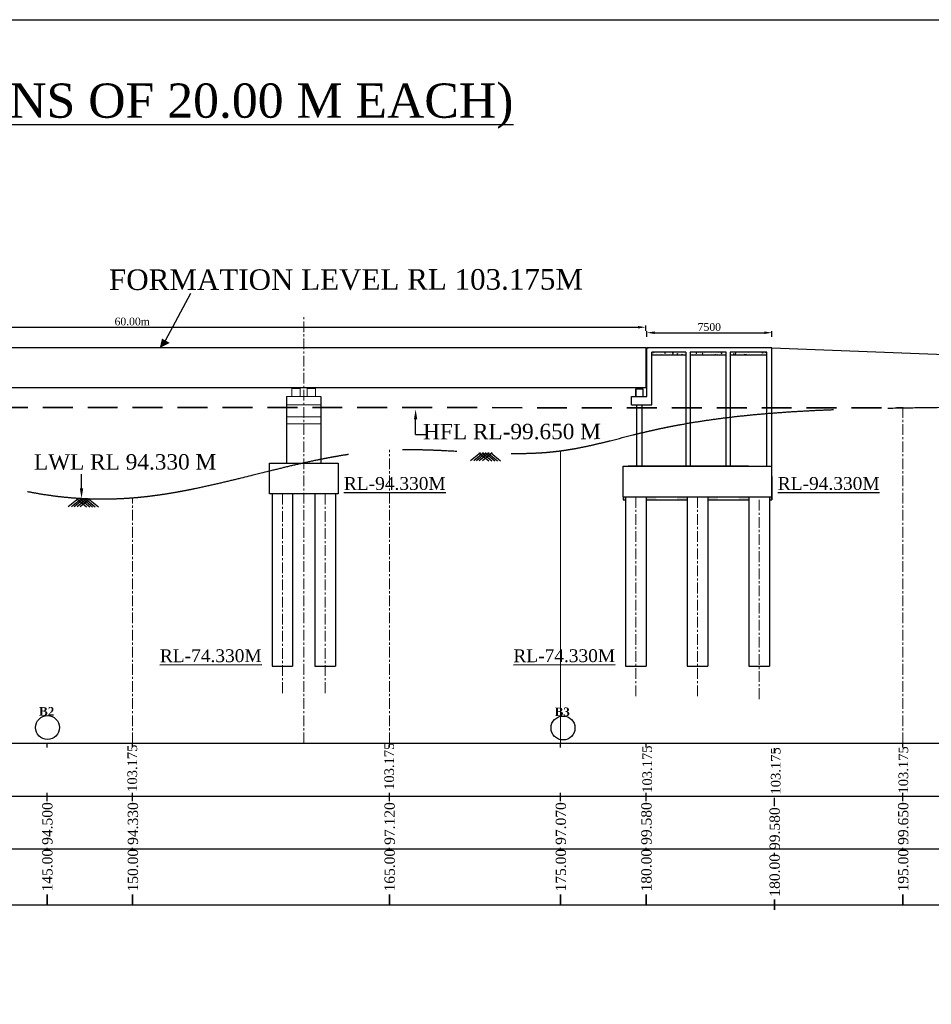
# Model space of a CAD drawing. Header units: millimetres. Extents: x -44718850 to -16463261, y -12601021 to -6173596.
# Tile 8 of 9: x -16611462 to -16558203, y -6316905 to -6259417. Entities that reach past the tile are written whole.
import ezdxf

# ---------------------------------------------------------------- set-up
doc = ezdxf.new("R2010")
doc.units = ezdxf.units.MM
doc.header["$LTSCALE"] = 1000
doc.header["$MEASUREMENT"] = 0
doc.header["$PDMODE"] = 2
doc.header["$PDSIZE"] = -2
for name, pattern in [('CENTER', [2, 1.25, -0.25, 0.25, -0.25]), ('CENTER2', [28.575, 19.05, -3.175, 3.175, -3.175]), ('DASED', [0.375, 0.25, -0.125])]:
    doc.linetypes.add(name, pattern=pattern)
doc.layers.add('GROUND_LVL', color=114, linetype='Continuous')
doc.layers.add('TEXT', color=6, linetype='Continuous', lineweight=18)
doc.styles.add('ARIAL', font='arial.ttf')
doc.styles.get("Standard").update_dxf_attribs({"font": 'times.ttf', "height": 450})
doc.dimstyles.new('kk1', dxfattribs={"dimtxt": 900, "dimasz": 450, "dimexe": 100, "dimexo": 100, "dimgap": 100, "dimtad": 1, "dimtih": 1, "dimtoh": 1, "dimdec": 0, "dimzin": 0, "dimdsep": 46, "dimtxsty": 'Standard', "dimcen": 1, "dimclrt": 256, "dimadec": 0, "dimazin": 0, "dimtfac": 1, "dimtdec": 0, "dimtofl": 0, "dimtmove": 0, "dimatfit": 3, "dimfxl": 100, "dimtolj": 1, "dimtzin": 0, "dimarcsym": 0})

# ---------------------------------------------------------------- blocks, each defined once
blk = doc.blocks.new('A$C5CE42B1A')
at = {"layer": 'GROUND_LVL'}
for p, q in [((1883, 1552), (0, 0)), ((2512, 1552), (629, 0)), ((3006, 1552), (1124, 0)), ((1618, 1552), (3501, 0)), ((3563, 1552), (1680, 0)), ((2224, 1552), (4106, 0)), ((4168, 1552), (2286, 0)), ((2780, 1552), (4663, 0)), ((3275, 1552), (5157, 0)), ((3904, 1552), (5787, 0))]:
    blk.add_line(p, q, dxfattribs=at)
blk = doc.blocks.new('*D91')
at = {"color": 0, "lineweight": -2, "ltscale": 2, "transparency": 16777216}
for p, q in [((-16574825, -6277928), (-16574825, -6277593)), ((-16574375, -6277693), (-16567964, -6277693)), ((-16567514, -6277928), (-16567514, -6277593))]:
    blk.add_line(p, q, dxfattribs=at)
at = {"color": 0, "ltscale": 2, "transparency": 16777216}
for points in [[(-16574375, -6277618), (-16574375, -6277768), (-16574825, -6277693)], [(-16567964, -6277618), (-16567964, -6277768), (-16567514, -6277693)]]:
    blk.add_solid(points, dxfattribs=at)
at = {"layer": 'Defpoints', "color": 0, "ltscale": 2, "transparency": 16777216}
for p in [(-16567514, -6277693), (-16574825, -6278028), (-16567514, -6278028)]:
    blk.add_point(p, dxfattribs=at)
at = {"lineweight": 25, "ltscale": 2, "transparency": 16777216, "insert": (-16571170, -6277363), "char_height": 450, "attachment_point": 5}
blk.add_mtext('\\A1;7500', dxfattribs=at)
blk = doc.blocks.new('*D111')
at = {"color": 0, "lineweight": -2, "ltscale": 2, "transparency": 16777216}
for p, q in [((-16634890, -6277847), (-16634890, -6277272)), ((-16634440, -6277372), (-16575340, -6277372)), ((-16574890, -6277575), (-16574890, -6277272))]:
    blk.add_line(p, q, dxfattribs=at)
at = {"color": 0, "ltscale": 2, "transparency": 16777216}
for points in [[(-16634440, -6277297), (-16634440, -6277447), (-16634890, -6277372)], [(-16575340, -6277297), (-16575340, -6277447), (-16574890, -6277372)]]:
    blk.add_solid(points, dxfattribs=at)
at = {"layer": 'Defpoints', "color": 0, "ltscale": 2, "transparency": 16777216}
for p in [(-16574890, -6277372), (-16574890, -6277675), (-16634890, -6277947)]:
    blk.add_point(p, dxfattribs=at)
at = {"ltscale": 2, "transparency": 16777216, "insert": (-16604890, -6277042), "char_height": 450, "attachment_point": 5}
blk.add_mtext('\\A1;60.00m', dxfattribs=at)

msp = doc.modelspace()

# ---------------------------------------------------------------- hatches: boundary and pattern name
at = {"linetype": 'ByBlock', "lineweight": 25, "ltscale": 2}
h = msp.add_hatch(dxfattribs=at)
h.set_pattern_fill('AR-CONC', scale=10, style=0)
h.set_pattern_definition([(130, (-37068282.373, -1199818.71), (-71.72601826, -6.2752135), [7.5, -82.5]), (185, (-37068282.37, -1199818.71), (13.87513336, 75.21921337), [6, -66]), (79.5486, (-37068288.35, -1199819.23), (-57.85093817, 68.9439542), [6.374019, -70.1142112]), (133.8158, (-37068282.37, -1199798.71), (-106.72410486, -16.55190143), [11.25, -123.75]), (83.3644, (-37068291.27, -1199800.09), (-93.46627055, 97.4117871), [9.5610288, -105.1713]), (188.8158, (-37068282.37, -1199798.71), (-93.4661945, 97.4118601), [9, -99]), (159, (-37068292.373, -1199803.71), (-59.69070521, -40.26188907), [7.5, -82.5]), (214, (-37068292.37, -1199803.71), (-24.3315332, 72.5150045), [6, -66]), (108.5486, (-37068297.35, -1199807.064), (-84.02226286, 32.25304967), [6.374019, -70.1142112]), (142.5, (-37068282.373, -1199818.71), (-1.215985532, 33.289385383), [0, -65.2, 0, -67, 0, -66.25]), (172.5, (-37068282.373, -1199818.71), (-26.306953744, 39.44117119), [0, -38.2, 0, -63.7, 0, -25.25]), (212.5, (-37068260.073, -1199818.71), (-53.382243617, -2.255487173), [0, -25, 0, -78, 0, -103.5]), (222.5, (-37068250.073, -1199818.71), (-58.31861693, 10.01049823), [0, -32.5, 0, -51.8, 0, -73.5])])
h.paths.add_polyline_path([(-16575114.2, -6280910), (-16575414.2, -6280910), (-16575414.2, -6280960), (-16575114.2, -6280960)], flags=17)
h.paths.add_polyline_path([(-16575114.2, -6280910), (-16575414.2, -6280910), (-16575414.2, -6280960), (-16575114.2, -6280960)])
msp.add_hatch(color=7, dxfattribs=at).paths.add_polyline_path([(-16575114.2, -6280910), (-16575414.2, -6280910), (-16575414.2, -6280960), (-16575114.2, -6280960)])
h = msp.add_hatch(dxfattribs=at)
h.set_pattern_fill('AR-CONC', scale=200, style=0)
h.set_pattern_definition([(130, (-37068282.4, -1176074.5), (-1434.520365, -125.50427), [150, -1650]), (185, (-37068282.4, -1176074.5), (277.50267, 1504.38427), [120, -1320]), (79.5486, (-37068401.9, -1176085), (-1157.01876, 1378.87908), [127.48038, -1402.28422]), (133.8158, (-37068282.4, -1175674.5), (-2134.4821, -331.03803), [225, -2475]), (83.3644, (-37068460.2, -1175702), (-1869.32541, 1948.23574), [191.22058, -2103.426]), (188.8158, (-37068282.4, -1175674.5), (-1869.3239, 1948.2372), [180, -1980]), (159, (-37068482.4, -1175774.5), (-1193.814104, -805.23778), [150, -1650]), (214, (-37068482.4, -1175774.5), (-486.63066, 1450.30009), [120, -1320]), (108.5486, (-37068581.9, -1175841.6), (-1680.44526, 645.06099), [127.48038, -1402.28422]), (142.5, (-37068282.37, -1176074.47), (-24.319711, 665.787708), [0, -1304, 0, -1340, 0, -1325]), (172.5, (-37068282.4, -1176074.5), (-526.139075, 788.823424), [0, -764, 0, -1274, 0, -505]), (212.5, (-37067836.37, -1176074.47), (-1067.644872, -45.109743), [0, -500, 0, -1560, 0, -2070]), (222.5, (-37067636.4, -1176074.5), (-1166.37234, 200.209965), [0, -650, 0, -1036, 0, -1470])])
h.paths.add_polyline_path([(-16572464.2, -6287455), (-16572464.2, -6287283.6), (-16573064.2, -6287283.6), (-16573064.2, -6287455)])
h.paths.add_polyline_path([(-16574864.2, -6287283.6), (-16574864.2, -6287455), (-16574264.2, -6287455), (-16574264.2, -6287283.6)])
h.paths.add_polyline_path([(-16576214.2, -6287455), (-16576064.2, -6287455), (-16576064.2, -6287283.6), (-16576214.2, -6287283.6)])
h = msp.add_hatch(dxfattribs=at)
h.set_pattern_fill('AR-CONC', scale=50, style=0)
h.set_pattern_definition([(130, (-37068282.37, -1176074.47), (-358.6300913, -31.3760675), [37.5, -412.5]), (185, (-37068282.37, -1176074.47), (69.375667, 376.096067), [30, -330]), (79.5486, (-37068312.26, -1176077.1), (-289.254691, 344.719771), [31.870095, -350.571056]), (133.8158, (-37068282.37, -1175974.47), (-533.620524, -82.759507), [56.25, -618.75]), (83.3644, (-37068326.84, -1175981.37), (-467.331353, 487.058935), [47.805144, -525.8565]), (188.8158, (-37068282.4, -1175974.5), (-467.330973, 487.0593), [45, -495]), (159, (-37068332.37, -1175999.47), (-298.453526, -201.3094453), [37.5, -412.5]), (214, (-37068332.37, -1175999.47), (-121.657666, 362.5750225), [30, -330]), (108.5486, (-37068357.24, -1176016.25), (-420.1113143, 161.2652484), [31.870095, -350.571056]), (142.5, (-37068282.37, -1176074.47), (-6.07992766, 166.4469269), [0, -326, 0, -335, 0, -331.25]), (172.5, (-37068282.37, -1176074.47), (-131.5347687, 197.205856), [0, -191, 0, -318.5, 0, -126.25]), (212.5, (-37068170.87, -1176074.47), (-266.9112181, -11.2774359), [0, -125, 0, -390, 0, -517.5]), (222.5, (-37068120.87, -1176074.47), (-291.5930847, 50.0524912), [0, -162.5, 0, -259, 0, -367.5])])
h.paths.add_polyline_path([(-16574264.2, -6287283.6), (-16574864.2, -6287283.6), (-16574864.2, -6287455), (-16574264.2, -6287455)])
h.paths.add_polyline_path([(-16570664.2, -6287283.6), (-16571264.2, -6287283.6), (-16571264.2, -6287455), (-16570664.2, -6287455)])
h.paths.add_polyline_path([(-16568864.2, -6287283.6), (-16569464.2, -6287283.6), (-16569464.2, -6287455), (-16568864.2, -6287455)])
h.paths.add_polyline_path([(-16567514.2, -6287283.6), (-16567664.2, -6287283.6), (-16567664.2, -6287455), (-16567514.2, -6287455)])
h.paths.add_polyline_path([(-16576064.2, -6287283.6), (-16576214.2, -6287283.6), (-16576214.2, -6287455), (-16576064.2, -6287455)])
h.paths.add_polyline_path([(-16572464.2, -6287283.6), (-16573064.2, -6287283.6), (-16573064.2, -6287455), (-16572464.2, -6287455)])
at = {"layer": 'TEXT'}
h = msp.add_hatch(color=7, dxfattribs=at)
h.paths.add_polyline_path([(-16595502.3, -6280910.5), (-16595502.3, -6280950.5), (-16595147.2, -6280950.5), (-16595147.2, -6280910.5)])
h.paths.add_polyline_path([(-16594605.1, -6280910.5), (-16594605.1, -6280950.5), (-16594250.1, -6280950.5), (-16594250.1, -6280910.5)])

# ---------------------------------------------------------------- linework, layer by layer
at = {"color": 7, "ltscale": 2}
for p, q in [((-16602950.7, -6278145.6), (-16601472.4, -6275384)), ((-16574864.4, -6280910), (-16574864.4, -6278585)), ((-16574826.2, -6280060.2), (-16574826.2, -6278585.2)), ((-16574826.2, -6281410), (-16574826.2, -6278585.2)), ((-16574825.2, -6278585.2), (-16574750.4, -6278585.2)), ((-16574825.2, -6278585.2), (-16574750.4, -6278585.2)), ((-16574526.2, -6281910), (-16574526.2, -6278835.2)), ((-16567514.2, -6278585.2), (-16529354.1, -6280043.7)), ((-16574864.4, -6280910), (-16634864.4, -6280910)), ((-16588331.8, -6283628.6), (-16588331.8, -6282756.1)), ((-16607849.9, -6286773.8), (-16607849.9, -6285950.7)), ((-16596714.6, -6287103.2), (-16596714.6, -6297160)), ((-16595514.6, -6287103.2), (-16595514.6, -6297160)), ((-16594214.4, -6287103.2), (-16594214.4, -6297160)), ((-16593014.4, -6287103.2), (-16593014.4, -6297160)), ((-16589864.4, -6296016.3), (-16589864.4, -6296016.3)), ((-16596714.6, -6297160), (-16595514.6, -6297160)), ((-16594214.4, -6297160), (-16593014.4, -6297160))]:
    msp.add_line(p, q, dxfattribs=at)
at = {"color": 7, "lineweight": 30, "ltscale": 2}
msp.add_line((-16574864.4, -6278585), (-16634827, -6278585), dxfattribs=at)
at = {"color": 7, "lineweight": 25, "ltscale": 2}
for p, q in [((-16567514.2, -6278585.2), (-16574826.2, -6278585.2)), ((-16567514.2, -6287455), (-16567514.2, -6278585.2)), ((-16588331.8, -6283628.6), (-16587690.6, -6283628.6)), ((-16576214.2, -6285483.6), (-16567514.2, -6285483.6)), ((-16568886.2, -6285483.6), (-16575920.9, -6285483.6)), ((-16575916, -6285483.6), (-16568886.2, -6285483.6)), ((-16575916, -6285483.6), (-16568886.2, -6285483.6)), ((-16567514.2, -6286083.6), (-16567514.2, -6287283.6)), ((-16576214.2, -6287283.6), (-16567514.2, -6287283.6)), ((-16576064.2, -6287283.6), (-16576064.2, -6297160)), ((-16574864.2, -6287283.6), (-16574864.2, -6297160)), ((-16572464.2, -6287283.6), (-16572464.2, -6297160)), ((-16571264.2, -6287283.6), (-16571264.2, -6297160)), ((-16568864.2, -6287283.6), (-16568864.2, -6297160)), ((-16567664.2, -6287283.6), (-16567664.2, -6293553.2)), ((-16576064.2, -6297160), (-16574864.2, -6297160)), ((-16572464.2, -6297160), (-16571264.2, -6297160)), ((-16568864.2, -6297160), (-16567664.2, -6297160))]:
    msp.add_line(p, q, dxfattribs=at)
at = {"color": 7}
for p, q in [((-16574825.2, -6278585.2), (-16574750.4, -6278585.2)), ((-16575064.2, -6280970), (-16575064.2, -6281410)), ((-16575064.2, -6280970), (-16575064.2, -6281410)), ((-16609864.4, -6301913.7), (-16609864.4, -6301660)), ((-16609864.4, -6301913.7), (-16609864.4, -6301660)), ((-16604864.4, -6301913.7), (-16604864.4, -6301660)), ((-16604864.4, -6301913.7), (-16604864.4, -6301660)), ((-16589864.4, -6301913.7), (-16589864.4, -6301660)), ((-16589864.4, -6301913.7), (-16589864.4, -6301660)), ((-16579864.4, -6301913.7), (-16579864.4, -6301660)), ((-16579864.4, -6301913.7), (-16579864.4, -6301660)), ((-16574864.4, -6301913.7), (-16574864.4, -6301660)), ((-16574864.4, -6301913.7), (-16574864.4, -6301660)), ((-16559864.4, -6301913.7), (-16559864.4, -6301660)), ((-16559864.4, -6301913.7), (-16559864.4, -6301660)), ((-16567370.4, -6302212), (-16567370.4, -6301958.4)), ((-16567370.4, -6302212), (-16567370.4, -6301958.4)), ((-16609864.4, -6305038.6), (-16609864.4, -6304555.8)), ((-16609864.4, -6305038.6), (-16609864.4, -6304555.8)), ((-16609864.4, -6305038.6), (-16609864.4, -6304555.8)), ((-16609864.4, -6305038.6), (-16609864.4, -6304555.8)), ((-16604864.4, -6305038.6), (-16604864.4, -6304555.8)), ((-16604864.4, -6305038.6), (-16604864.4, -6304555.8)), ((-16604864.4, -6305038.6), (-16604864.4, -6304555.8)), ((-16604864.4, -6305038.6), (-16604864.4, -6304555.8)), ((-16589864.4, -6305038.6), (-16589864.4, -6304555.8)), ((-16589864.4, -6305038.6), (-16589864.4, -6304555.8)), ((-16589864.4, -6305038.6), (-16589864.4, -6304555.8)), ((-16589864.4, -6305038.6), (-16589864.4, -6304555.8)), ((-16579864.4, -6305038.6), (-16579864.4, -6304555.8)), ((-16579864.4, -6305038.6), (-16579864.4, -6304555.8)), ((-16579864.4, -6305038.6), (-16579864.4, -6304555.8)), ((-16579864.4, -6305038.6), (-16579864.4, -6304555.8)), ((-16574864.4, -6305038.6), (-16574864.4, -6304555.8)), ((-16574864.4, -6305038.6), (-16574864.4, -6304555.8)), ((-16574864.4, -6305038.6), (-16574864.4, -6304555.8)), ((-16574864.4, -6305038.6), (-16574864.4, -6304555.8)), ((-16559864.4, -6305038.6), (-16559864.4, -6304555.8)), ((-16559864.4, -6305038.6), (-16559864.4, -6304555.8)), ((-16559864.4, -6305038.6), (-16559864.4, -6304555.8)), ((-16559864.4, -6305038.6), (-16559864.4, -6304555.8)), ((-16609864.4, -6305038.6), (-16609864.4, -6304804.5)), ((-16609864.4, -6305038.6), (-16609864.4, -6304804.5)), ((-16604864.4, -6305038.6), (-16604864.4, -6304804.5)), ((-16604864.4, -6305038.6), (-16604864.4, -6304804.5)), ((-16589864.4, -6305038.6), (-16589864.4, -6304804.5)), ((-16589864.4, -6305038.6), (-16589864.4, -6304804.5)), ((-16579864.4, -6305038.6), (-16579864.4, -6304804.5)), ((-16579864.4, -6305038.6), (-16579864.4, -6304804.5)), ((-16574864.4, -6305038.6), (-16574864.4, -6304804.5)), ((-16574864.4, -6305038.6), (-16574864.4, -6304804.5)), ((-16567370.4, -6305337), (-16567370.4, -6304854.1)), ((-16567370.4, -6305337), (-16567370.4, -6304854.1)), ((-16567370.4, -6305337), (-16567370.4, -6304854.1)), ((-16567370.4, -6305337), (-16567370.4, -6304854.1)), ((-16567370.4, -6305337), (-16567370.4, -6305102.8)), ((-16567370.4, -6305337), (-16567370.4, -6305102.8)), ((-16559864.4, -6305038.6), (-16559864.4, -6304804.5)), ((-16559864.4, -6305038.6), (-16559864.4, -6304804.5)), ((-16609864.4, -6307948.9), (-16609864.4, -6307770.5)), ((-16609864.4, -6307948.9), (-16609864.4, -6307770.5)), ((-16604864.4, -6307948.9), (-16604864.4, -6307770.5)), ((-16604864.4, -6307948.9), (-16604864.4, -6307770.5)), ((-16589864.4, -6307948.9), (-16589864.4, -6307770.5)), ((-16589864.4, -6307948.9), (-16589864.4, -6307770.5)), ((-16579864.4, -6307948.9), (-16579864.4, -6307770.5)), ((-16579864.4, -6307948.9), (-16579864.4, -6307770.5)), ((-16574864.4, -6307948.9), (-16574864.4, -6307770.5)), ((-16574864.4, -6307948.9), (-16574864.4, -6307770.5)), ((-16567370.4, -6308247.2), (-16567370.4, -6308068.8)), ((-16567370.4, -6308247.2), (-16567370.4, -6308068.8)), ((-16559864.4, -6307948.9), (-16559864.4, -6307770.5)), ((-16559864.4, -6307948.9), (-16559864.4, -6307770.5)), ((-16609864.4, -6311093.3), (-16609864.4, -6310494)), ((-16609864.4, -6310494), (-16609864.4, -6311093.3)), ((-16609864.4, -6310494), (-16609864.4, -6311093.3)), ((-16609864.4, -6311093.3), (-16609864.4, -6310494)), ((-16609864.4, -6310494), (-16609864.4, -6311093.3)), ((-16609864.4, -6310494), (-16609864.4, -6311093.3)), ((-16604864.4, -6311093.3), (-16604864.4, -6310494)), ((-16604864.4, -6310494), (-16604864.4, -6311093.3)), ((-16604864.4, -6310494), (-16604864.4, -6311093.3)), ((-16604864.4, -6311093.3), (-16604864.4, -6310494)), ((-16604864.4, -6310494), (-16604864.4, -6311093.3)), ((-16604864.4, -6310494), (-16604864.4, -6311093.3)), ((-16589864.4, -6311093.3), (-16589864.4, -6310494)), ((-16589864.4, -6310494), (-16589864.4, -6311093.3)), ((-16589864.4, -6310494), (-16589864.4, -6311093.3)), ((-16589864.4, -6311093.3), (-16589864.4, -6310494)), ((-16589864.4, -6310494), (-16589864.4, -6311093.3)), ((-16589864.4, -6310494), (-16589864.4, -6311093.3)), ((-16579864.4, -6311093.3), (-16579864.4, -6310494)), ((-16579864.4, -6310494), (-16579864.4, -6311093.3)), ((-16579864.4, -6310494), (-16579864.4, -6311093.3)), ((-16579864.4, -6311093.3), (-16579864.4, -6310494)), ((-16579864.4, -6310494), (-16579864.4, -6311093.3)), ((-16579864.4, -6310494), (-16579864.4, -6311093.3)), ((-16574864.4, -6311093.3), (-16574864.4, -6310494)), ((-16574864.4, -6310494), (-16574864.4, -6311093.3)), ((-16574864.4, -6310494), (-16574864.4, -6311093.3)), ((-16574864.4, -6311093.3), (-16574864.4, -6310494)), ((-16574864.4, -6310494), (-16574864.4, -6311093.3)), ((-16574864.4, -6310494), (-16574864.4, -6311093.3)), ((-16559864.4, -6311093.3), (-16559864.4, -6310494)), ((-16559864.4, -6310494), (-16559864.4, -6311093.3)), ((-16559864.4, -6310494), (-16559864.4, -6311093.3)), ((-16559864.4, -6311093.3), (-16559864.4, -6310494)), ((-16559864.4, -6310494), (-16559864.4, -6311093.3)), ((-16559864.4, -6310494), (-16559864.4, -6311093.3)), ((-16567370.4, -6311391.6), (-16567370.4, -6310792.4)), ((-16567370.4, -6310792.4), (-16567370.4, -6311391.6)), ((-16567370.4, -6310792.4), (-16567370.4, -6311391.6)), ((-16567370.4, -6311391.6), (-16567370.4, -6310792.4)), ((-16567370.4, -6310792.4), (-16567370.4, -6311391.6)), ((-16567370.4, -6310792.4), (-16567370.4, -6311391.6))]:
    msp.add_line(p, q, dxfattribs=at)
at = {"color": 7, "linetype": 'ByBlock', "lineweight": 25, "ltscale": 2}
for p, q in [((-16572536.5, -6278835.2), (-16574526.2, -6278835.2)), ((-16574464.2, -6278839.3), (-16574453.7, -6278835.2)), ((-16574464.2, -6278842.4), (-16574461.8, -6278835.2)), ((-16574464.2, -6278863.9), (-16574462.6, -6278865)), ((-16574428, -6278875.1), (-16574428, -6278875.1)), ((-16574404.4, -6278876.5), (-16574404.4, -6278876.5)), ((-16574238.6, -6278850.1), (-16574238.6, -6278850.1)), ((-16574004.8, -6278894.7), (-16574004.8, -6278894.7)), ((-16573768.9, -6278888.2), (-16573733.9, -6278874.8)), ((-16573768.9, -6278888.2), (-16573744, -6278905)), ((-16573747.8, -6278889), (-16573737.7, -6278858.8)), ((-16573745.1, -6278857.2), (-16573745.1, -6278857.2)), ((-16573701.4, -6278886.2), (-16573701.4, -6278886.2)), ((-16573409.9, -6278836.2), (-16573409.9, -6278836.2)), ((-16573332.1, -6278909.7), (-16573293.2, -6278869.1)), ((-16573291.4, -6278902.7), (-16573296.9, -6278855.2)), ((-16573109.5, -6278881.4), (-16573109.5, -6278881.4)), ((-16572793.7, -6278839.8), (-16572793.7, -6278839.8)), ((-16572725.5, -6278883.7), (-16572725.5, -6278883.7)), ((-16572536.5, -6278835.2), (-16572536.5, -6285483.6)), ((-16572298.7, -6278859.7), (-16572278.2, -6278835.2)), ((-16572298.7, -6278859.7), (-16572268.8, -6278862.3)), ((-16570195.6, -6278835.2), (-16572286.5, -6278835.2)), ((-16572286.5, -6278835.2), (-16572286.5, -6285483.6)), ((-16572272.6, -6278846.2), (-16572274.6, -6278835.2)), ((-16572087.9, -6278849.6), (-16572087.9, -6278849.6)), ((-16571940.1, -6278891), (-16571916, -6278862.3)), ((-16571940.1, -6278891.1), (-16571910.2, -6278893.7)), ((-16571914, -6278877.5), (-16571919.8, -6278846.2)), ((-16571821, -6278860.9), (-16571821, -6278860.9)), ((-16571664.7, -6278871), (-16571664.7, -6278871)), ((-16571581.4, -6278922.4), (-16571557.3, -6278893.7)), ((-16571555.4, -6278908.9), (-16571561.1, -6278877.6)), ((-16571554.1, -6278872.2), (-16571554.1, -6278872.2)), ((-16571539.5, -6278854.6), (-16571539.5, -6278854.6)), ((-16571450.4, -6278876), (-16571450.4, -6278876)), ((-16570195.6, -6278835.2), (-16571064.2, -6278835.2)), ((-16571020.2, -6278894.7), (-16571020.2, -6278894.7)), ((-16570615.2, -6278859), (-16570615.2, -6278859)), ((-16570474.5, -6278887.2), (-16570439.5, -6278873.7)), ((-16570474.5, -6278887.2), (-16570449.7, -6278903.9)), ((-16570453.4, -6278887.9), (-16570443.3, -6278857.7)), ((-16570410.4, -6278885.8), (-16570410.4, -6278885.8)), ((-16570221, -6278860.9), (-16570221, -6278860.9)), ((-16570198.5, -6278835.2), (-16570198.5, -6285483.6)), ((-16570196.7, -6278836.4), (-16570195.6, -6278835.2)), ((-16569948.5, -6278835.2), (-16569948.5, -6285483.6)), ((-16567814.2, -6278835.2), (-16569948.5, -6278835.2)), ((-16569912.2, -6278868.7), (-16569912.2, -6278868.7)), ((-16569663.1, -6278919.2), (-16569624.1, -6278878.6)), ((-16569622.3, -6278912.2), (-16569627.9, -6278864.7)), ((-16569155.7, -6278894.8), (-16569155.7, -6278894.8)), ((-16569091.9, -6278892.1), (-16569091.9, -6278892.1)), ((-16568898.9, -6278859.6), (-16568898.9, -6278859.6)), ((-16568846.5, -6278893.5), (-16568846.5, -6278893.5)), ((-16568776.2, -6278850.5), (-16568776.2, -6278850.5)), ((-16568554.9, -6278843.4), (-16568554.9, -6278843.4)), ((-16568064.5, -6278860.1), (-16568043.7, -6278835.2)), ((-16568064.5, -6278860.1), (-16568034.6, -6278862.7)), ((-16568038.4, -6278846.6), (-16568040.5, -6278835.2)), ((-16567898.7, -6278846), (-16567870.6, -6278835.2)), ((-16567898.7, -6278846), (-16567873.8, -6278862.8)), ((-16567883.5, -6278889.3), (-16567883.5, -6278889.3)), ((-16567877.6, -6278846.8), (-16567873.8, -6278835.2)), ((-16567814.2, -6285483.6), (-16567814.2, -6278835.2)), ((-16567514.2, -6286483.6), (-16567514.2, -6278585.2)), ((-16574526.2, -6278985.2), (-16572536.5, -6278985.2)), ((-16574257.4, -6278926.7), (-16574257.4, -6278926.7)), ((-16573993, -6278936.3), (-16573993, -6278936.3)), ((-16573739.8, -6278964.4), (-16573739.8, -6278964.4)), ((-16573424.1, -6278922.8), (-16573424.1, -6278922.8)), ((-16573332.1, -6278909.7), (-16573287.7, -6278916.6)), ((-16573298.9, -6278906.3), (-16573298.9, -6278906.3)), ((-16573241.9, -6278956.4), (-16573241.9, -6278956.4)), ((-16573050.3, -6278928.3), (-16573015.3, -6278914.9)), ((-16573050.3, -6278928.3), (-16573025.5, -6278945.1)), ((-16573029.2, -6278929), (-16573019.1, -6278898.8)), ((-16572982.2, -6278918.9), (-16572982.2, -6278918.9)), ((-16572927.3, -6278961.1), (-16572927.3, -6278961.1)), ((-16572791.6, -6278985.2), (-16572759.6, -6278951.9)), ((-16572757.8, -6278985.2), (-16572763.3, -6278938)), ((-16572635.7, -6278911), (-16572635.7, -6278911)), ((-16572295, -6278954), (-16572295, -6278954)), ((-16572286.5, -6278985.2), (-16570863.6, -6278985.2)), ((-16572219.4, -6278980.7), (-16572219.4, -6278980.7)), ((-16572169.8, -6278937.5), (-16572169.8, -6278937.5)), ((-16571980.4, -6278912.6), (-16571980.4, -6278912.6)), ((-16571962.6, -6278945.5), (-16571962.6, -6278945.5)), ((-16571710.1, -6278913.5), (-16571710.1, -6278913.5)), ((-16571584.1, -6278985.2), (-16571582, -6278978.9)), ((-16571581.5, -6278922.4), (-16571551.6, -6278925)), ((-16571064.2, -6278985.2), (-16570198.5, -6278985.2)), ((-16571040.7, -6278968.8), (-16571040.7, -6278968.8)), ((-16570947.2, -6278975.2), (-16570947.2, -6278975.2)), ((-16570906.8, -6278909.1), (-16570906.8, -6278909.1)), ((-16570864.2, -6278985.2), (-16570840.1, -6278956.4)), ((-16570864.2, -6278985.2), (-16570863.6, -6278985.2)), ((-16570851.3, -6278943.9), (-16570851.3, -6278943.9)), ((-16570838.1, -6278971.7), (-16570843.9, -6278940.3)), ((-16570753.3, -6278906), (-16570753.3, -6278906)), ((-16570687.5, -6278937.7), (-16570687.5, -6278937.7)), ((-16570535.6, -6278902.3), (-16570535.6, -6278902.3)), ((-16570495.4, -6278968.8), (-16570495.4, -6278968.8)), ((-16570486.4, -6278917.3), (-16570486.4, -6278917.3)), ((-16570482.8, -6278985.2), (-16570485.3, -6278971.7)), ((-16570430.8, -6278902.5), (-16570430.8, -6278902.5)), ((-16570219.5, -6278928.5), (-16570219.5, -6278928.5)), ((-16570203.8, -6278918.7), (-16570203.8, -6278918.7)), ((-16569952.6, -6278939.8), (-16569952.6, -6278939.8)), ((-16569948.5, -6278985.2), (-16567814.2, -6278985.2)), ((-16569756, -6278927.2), (-16569720.9, -6278913.8)), ((-16569756, -6278927.2), (-16569731.1, -6278944)), ((-16569734.9, -6278927.9), (-16569724.7, -6278897.7)), ((-16569722.3, -6278975.1), (-16569722.3, -6278975.1)), ((-16569685.7, -6278951.1), (-16569685.7, -6278951.1)), ((-16569667.9, -6278964.3), (-16569667.9, -6278964.3)), ((-16569663.1, -6278919.2), (-16569618.6, -6278926.1)), ((-16569418.8, -6278962.4), (-16569418.8, -6278962.4)), ((-16569415.4, -6278932.3), (-16569415.4, -6278932.3)), ((-16569406.5, -6278933.5), (-16569406.5, -6278933.5)), ((-16569281.3, -6278917), (-16569281.3, -6278917)), ((-16569151.9, -6278973.7), (-16569151.9, -6278973.7)), ((-16569138.1, -6278943.6), (-16569138.1, -6278943.6)), ((-16569113.4, -6278985.2), (-16569090.5, -6278961.4)), ((-16569089.8, -6278985.2), (-16569094.2, -6278947.5)), ((-16569037.4, -6278967.2), (-16569002.4, -6278953.8)), ((-16569037.4, -6278967.2), (-16569012.5, -6278984)), ((-16569016.3, -6278968), (-16569006.2, -6278937.8)), ((-16568884.9, -6278984.9), (-16568884.9, -6278984.9)), ((-16568392.8, -6278956.5), (-16568392.8, -6278956.5)), ((-16568290.1, -6278985.2), (-16568287.6, -6278977.8)), ((-16568277.4, -6278964.8), (-16568277.4, -6278964.8)), ((-16568152.2, -6278948.3), (-16568152.2, -6278948.3)), ((-16568136.1, -6278921.3), (-16568136.1, -6278921.3)), ((-16567962.9, -6278923.4), (-16567962.9, -6278923.4)), ((-16575464.2, -6280960), (-16575464.2, -6281410)), ((-16575464.2, -6281410), (-16575464.2, -6280960)), ((-16575464.2, -6280960), (-16575064.2, -6280960)), ((-16575414.2, -6280910), (-16575114.2, -6280910)), ((-16575414.2, -6280960), (-16575414.2, -6280910)), ((-16575414.2, -6280910), (-16575114.2, -6280910)), ((-16575114.2, -6280910), (-16575114.2, -6280960)), ((-16575064.2, -6280960), (-16575064.2, -6281410)), ((-16575714.2, -6281910), (-16575714.2, -6281410)), ((-16575714.2, -6281410), (-16574826.2, -6281410)), ((-16575714.2, -6281910), (-16574526.2, -6281910)), ((-16575420.2, -6281910), (-16575420.2, -6285483.6)), ((-16575120.2, -6281910), (-16575120.2, -6285483.6)), ((-16567664.2, -6287283.6), (-16567664.2, -6297160))]:
    msp.add_line(p, q, dxfattribs=at)
at = {"color": 7, "linetype": 'DASED', "lineweight": 35, "ltscale": 7}
msp.add_line((-16709864.4, -6282010), (-16559864.4, -6282080), dxfattribs=at)
at = {"color": 7, "lineweight": 9, "ltscale": 2}
msp.add_line((-16579864.4, -6301660), (-16579864.4, -6284590), dxfattribs=at)
at = {"color": 7, "linetype": 'CENTER2', "lineweight": 25, "ltscale": 2}
for p, q in [((-16576214.2, -6287283.6), (-16576214.2, -6285483.6)), ((-16576214.2, -6287283.6), (-16576214.2, -6287455)), ((-16576214.2, -6287455), (-16576064.2, -6287455)), ((-16574864.2, -6287455), (-16572904.9, -6287455)), ((-16573064.2, -6287455), (-16572464.2, -6287455)), ((-16571264.2, -6287455), (-16569045.4, -6287455)), ((-16569464.2, -6287455), (-16568864.2, -6287455)), ((-16567664.2, -6287455), (-16567514.2, -6287455)), ((-16567514.2, -6287283.6), (-16567514.2, -6287455))]:
    msp.add_line(p, q, dxfattribs=at)
at = {"color": 7, "lineweight": 30, "ltscale": 2}
msp.add_lwpolyline([(-16747590.2, -6259416.6), (-16488628.3, -6259416.6), (-16488628.3, -6428248.3), (-16747590.2, -6428248.3)], close=True, dxfattribs=at)
at = {"color": 7, "ltscale": 2}
msp.add_lwpolyline([(-16596864.4, -6285303.2), (-16592864.4, -6285303.2), (-16592864.4, -6287103.2), (-16596864.4, -6287103.2)], close=True, dxfattribs=at)
at = {"color": 7}
for points in [[(-16729121.1, -6301660), (-16690936.7, -6301660), (-16681936.7, -6301660), (-16672936.7, -6301660), (-16527636.3, -6301660)], [(-16739036.5, -6304762.1), (-16690936.7, -6304762.1), (-16681936.7, -6304762.1), (-16672936.7, -6304762.1), (-16527636.3, -6304762.1)], [(-16739036.5, -6307830.5), (-16690961.2, -6307830.5), (-16681961.2, -6307830.5), (-16672961.2, -6307830.5), (-16527636.3, -6307830.5)]]:
    msp.add_lwpolyline(points, dxfattribs=at)
at = {"color": 7, "lineweight": 25}
msp.add_lwpolyline([(-16729121.1, -6311093.3), (-16690936.7, -6311093.3), (-16681936.7, -6311093.3), (-16672936.7, -6311093.3), (-16527636.3, -6311093.3)], dxfattribs=at)
at = {"color": 7, "lineweight": 30}
for centre in [(-16609837.4, -6300745.8), (-16579719.2, -6300771.6)]:
    msp.add_circle(centre, 699.4, dxfattribs=at)
at = {"color": 7, "linetype": 'CENTER2', "lineweight": 30}
msp.add_spline([(-16724864.4, -6281810), (-16709864.4, -6282010), (-16694864.4, -6282110), (-16679864.4, -6282160), (-16664864.4, -6282535), (-16649864.4, -6282810), (-16634864.4, -6283070), (-16619864.4, -6284540), (-16609864.4, -6287160), (-16604864.4, -6287330), (-16589864.4, -6284540), (-16579864.4, -6284590), (-16574864.4, -6283472.8), (-16559864.4, -6282080), (-16544864.4, -6281880), (-16537312.6, -6281700), (-16529864.4, -6281666.9), (-16529797.8, -6281666.9)], degree=3, dxfattribs=at)
at = {"color": 7}
for points in [[(-16603145.7, -6278034.3), (-16602691.2, -6278293.7), (-16603280.2, -6278585)], [(-16588431.8, -6282758.8), (-16588231.8, -6282758.8), (-16588331.8, -6282158.8)], [(-16607949.9, -6286773.8), (-16607749.9, -6286773.8), (-16607849.9, -6287373.8)]]:
    msp.add_solid(points, dxfattribs=at)
at = {"layer": 'TEXT', "color": 7, "linetype": 'CENTER', "lineweight": 5, "ltscale": 0.5}
for p, q in [((-16594864.4, -6301660), (-16594864.4, -6276677.3)), ((-16559864.4, -6301660), (-16559864.4, -6282010)), ((-16589864.4, -6301660), (-16589864.4, -6284540)), ((-16604864.4, -6301660), (-16604864.4, -6287330)), ((-16596113.8, -6298729.5), (-16596114.6, -6287103.1)), ((-16593613.6, -6298729.5), (-16593614.4, -6287103.1)), ((-16575463.3, -6298910), (-16575464.2, -6287283.6)), ((-16571863.3, -6298910), (-16571864.2, -6287283.6)), ((-16568263.7, -6299081.3), (-16568264.5, -6287455))]:
    msp.add_line(p, q, dxfattribs=at)
at = {"layer": 'TEXT', "color": 7}
for p, q in [((-16595570.6, -6281410.5), (-16595570.6, -6280950.5)), ((-16595570.6, -6280950.5), (-16595070.6, -6280950.5)), ((-16595502.3, -6280950.5), (-16595502.3, -6280910.5)), ((-16595147.2, -6280950.5), (-16595147.2, -6280910.5)), ((-16595070.6, -6280950.5), (-16595070.6, -6281410.5)), ((-16594673.5, -6281410.5), (-16594673.5, -6280950.5)), ((-16594673.5, -6280950.5), (-16594173.5, -6280950.5)), ((-16594605.1, -6280950.5), (-16594605.1, -6280910.5)), ((-16594250.1, -6280950.5), (-16594250.1, -6280910.5)), ((-16594173.5, -6280950.5), (-16594173.5, -6281410.5)), ((-16593866.3, -6281410.5), (-16595865.3, -6281410.5)), ((-16593865.8, -6281910.5), (-16595865.8, -6281910.5)), ((-16593865.8, -6282610.5), (-16595865.8, -6282610.5)), ((-16593865.8, -6283010.5), (-16595865.8, -6283010.5))]:
    msp.add_line(p, q, dxfattribs=at)
at = {"layer": 'TEXT', "color": 7, "linetype": 'ByBlock', "lineweight": 25, "ltscale": 20000}
for p, q in [((-16595865.3, -6281410.5), (-16595865.8, -6281411)), ((-16595865.8, -6281411), (-16595865.8, -6285314.3)), ((-16593866.3, -6281410.5), (-16593865.8, -6281411)), ((-16593865.8, -6281411), (-16593865.8, -6285314.3))]:
    msp.add_line(p, q, dxfattribs=at)

# ---------------------------------------------------------------- block references
at = {"color": 7, "xscale": 0.3037499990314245, "yscale": 0.3037499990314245, "zscale": 0.3037499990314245}
for p in [(-16585121.5, -6285183), (-16608620.1, -6287857.3)]:
    msp.add_blockref('A$C5CE42B1A', p, dxfattribs=at)

# ---------------------------------------------------------------- texts
at = {"color": 7, "insert": (-16621975.8, -6263140.8), "char_height": 2000, "width": 100226.936, "attachment_point": 2}
msp.add_mtext('{\\LLENGTH OF BRIDGE 60.00 M (3 SPANS OF 20.00 M EACH)}', dxfattribs=at)
at = {"color": 7}
for s, insert, char_height, width, attachment_point, rotation in [('FORMATION LEVEL RL 103.175M', (-16592399.4, -6273987.2), 1200, 27151.492, 2, 0.054116), ('HFL RL-99.650 M', (-16582699.8, -6283013), 900, 11954.632, 2, 0.054116), ('LWL RL 94.330 M', (-16605305.9, -6284786.9), 900, 10534.424, 2, 0.054116), ('103.175', (-16605165.4, -6304501.6), 562.5, 2384.616, 1, 90), ('103.175', (-16590156.6, -6304387.9), 562.5, 2384.616, 1, 90), ('103.175', (-16575083, -6304556.9), 562.5, 2384.616, 1, 90), ('103.175', (-16560118.4, -6304599.8), 562.5, 2384.616, 1, 90), ('103.175', (-16567577.2, -6304657.5), 562.5, 2384.616, 1, 90), ('94.500', (-16610147.3, -6307596.9), 600, 2384.616, 1, 90), ('94.330', (-16605147.3, -6307596.9), 600, 2384.616, 1, 90), ('97.120', (-16590147.3, -6307596.9), 600, 2384.616, 1, 90), ('97.070', (-16580147.3, -6307596.9), 600, 2384.616, 1, 90), ('99.580', (-16575147.3, -6307596.9), 600, 2384.616, 1, 90), ('99.650', (-16560147.3, -6307596.9), 600, 2384.616, 1, 90), ('99.580', (-16567653.2, -6307895.2), 600, 2384.616, 1, 90), ('145.00', (-16610147.3, -6310320.4), 600, 2384.616, 1, 90), ('150.00', (-16605147.3, -6310320.4), 600, 2384.616, 1, 90), ('165.00', (-16590147.3, -6310320.4), 600, 2384.616, 1, 90), ('175.00', (-16580147.3, -6310320.4), 600, 2384.616, 1, 90), ('180.00', (-16575147.3, -6310320.4), 600, 2384.616, 1, 90), ('180.00', (-16567653.2, -6310618.8), 600, 2384.616, 1, 90), ('195.00', (-16560147.3, -6310320.4), 600, 2384.616, 1, 90)]:
    msp.add_mtext(s, dxfattribs=dict(at, insert=insert, char_height=char_height, width=width, attachment_point=attachment_point, rotation=rotation))
at = {"color": 7, "ltscale": 0.5, "char_height": 1400, "attachment_point": 1, "style": 'ARIAL'}
for s, insert, width in [('{\\fBookman Old Style|b1|i0|c0|p18;\\H0.35714x;\\C3;B2\\H1.6x;\\L \\l \\H1.75x;                   }', (-16610325.2, -6299551.5), 1084.849), ('{\\fBookman Old Style|b1|i0|c0|p18;\\H0.35714x;\\C3;B3\\H1.6x;\\L \\l \\H1.75x;                   }', (-16580207, -6299577.3), 63939.64)]:
    msp.add_mtext(s, dxfattribs=dict(at, insert=insert, width=width))
at = {"layer": 'TEXT', "color": 7, "linetype": 'ByBlock', "lineweight": 25, "char_height": 750, "width": 8090.706, "attachment_point": 2, "rotation": 0.054116}
for s, insert in [('{\\LRL-94.330M}', (-16589548.8, -6286120.1)), ('{\\LRL-94.330M}', (-16564198.6, -6286120.1)), ('{\\LRL-74.330M}', (-16600299.4, -6296177)), ('{\\LRL-74.330M}', (-16579649, -6296177))]:
    msp.add_mtext(s, dxfattribs=dict(at, insert=insert))

# ---------------------------------------------------------------- dimensions: what is measured, and where the dimension line sits
at = {"color": 7, "ltscale": 2}
dim = msp.add_linear_dim(base=(-16574890, -6277371.9), p1=(-16634890, -6277946.9), p2=(-16574890, -6277674.8), text='60.00m', dimstyle='kk1', dxfattribs=at)
dim.commit()
dim.dimension.update_dxf_attribs({"geometry": '*D111', "text_midpoint": (-16604890, -6277042.4)})
at = {"color": 7, "lineweight": 25, "ltscale": 2}
dim = msp.add_linear_dim(base=(-16567514.2, -6277692.9), p1=(-16574825.2, -6278028.2), p2=(-16567514.2, -6278028.2), angle=180, text='7500', dimstyle='kk1', dxfattribs=at)
dim.commit()
dim.dimension.update_dxf_attribs({"geometry": '*D91', "text_midpoint": (-16571169.7, -6277363.4)})

doc.saveas('drawing.dxf')
